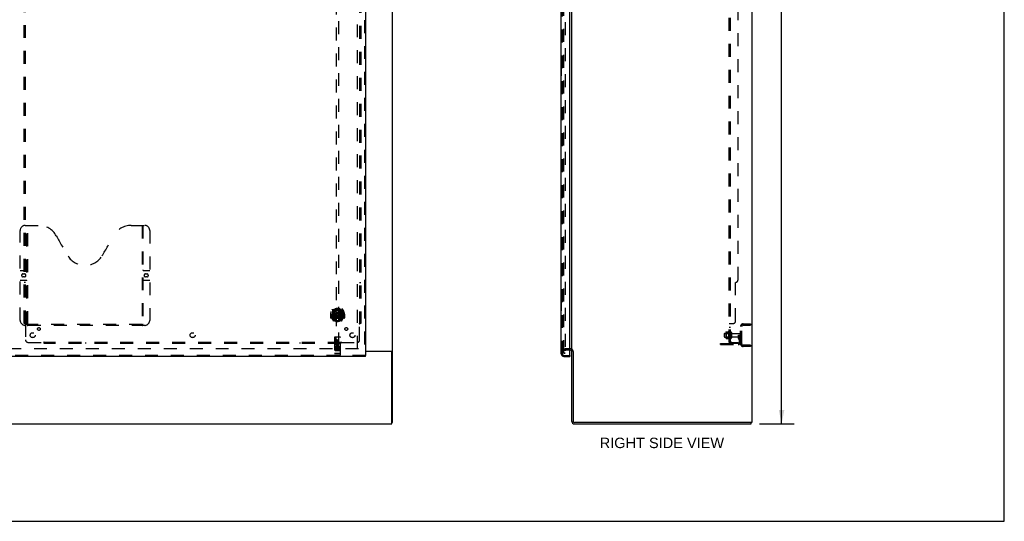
# Model space of a CAD drawing. Header units: inches. Extents: x 0 to 236, y 0 to 153.
# Tile 81 of 99: x 138 to 236, y 0 to 50. Entities that reach past the tile are written whole.
import ezdxf

# ---------------------------------------------------------------- set-up
doc = ezdxf.new("R2010")
doc.units = ezdxf.units.IN
doc.header["$LTSCALE"] = 12.986111
doc.header["$MEASUREMENT"] = 0
doc.linetypes.add('HIDDEN', pattern=[0.2, 0.1, -0.1])
doc.layers.get('0').update_dxf_attribs({"linetype": 'CONTINUOUS'})
for name, color, linetype in [('DEFAULT_2', 8, 'HIDDEN'), ('DIMENSIONS', 7, 'CONTINUOUS'), ('DOOR_3_ASSEMBLY', 7, 'CONTINUOUS'), ('MAIN_DOOR_ASSEMBLY', 7, 'CONTINUOUS'), ('SUBPANELS', 7, 'CONTINUOUS')]:
    doc.layers.add(name, color=color, linetype=linetype)
doc.styles.get("Standard").update_dxf_attribs({"font": 'arial.ttf'})
doc.dimstyles.new('DIMSTYLE_1', dxfattribs={"dimtxt": 1.041667, "dimasz": 1.388889, "dimexe": 0.09, "dimexo": 0.07, "dimgap": 0.0375, "dimtad": 0, "dimtih": 1, "dimtoh": 1, "dimzin": 4, "dimdsep": 46, "dimtxsty": 'Standard', "dimblk": '_FILLED', "dimblk1": '_FILLED', "dimblk2": '_FILLED', "dimcen": 0.09, "dimadec": 3, "dimazin": 1, "dimtfac": 1, "dimtdec": 3, "dimtofl": 0, "dimtmove": 0, "dimatfit": 3, "dimldrblk": '_FILLED', "dimfxl": 0, "dimtolj": 1, "dimtzin": 4, "dimarcsym": 0})

# ---------------------------------------------------------------- blocks, each defined once
blk = doc.blocks.new('_FILLED')
at = {"color": 0, "linetype": 'ByBlock'}
blk.add_solid([(0, 0), (-1, 0.2), (-1, -0.2)], dxfattribs=at)
blk = doc.blocks.new('*D4')
at = {"layer": 'DIMENSIONS', "color": 2, "linetype": 'Continuous'}
for p, q in [((211.619, 99.742), (215.073, 99.742)), ((213.823, 99.742), (213.823, 55.783)), ((213.823, 9.742), (213.823, 53.7)), ((211.619, 9.742), (215.073, 9.742))]:
    blk.add_line(p, q, dxfattribs=at)
at = {"layer": 'DIMENSIONS', "color": 2, "linetype": 'Continuous', "xscale": 1.3888888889, "yscale": 1.3888888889, "zscale": 1.3888888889}
for p, rotation in [((213.823, 99.742), 90), ((213.823, 9.742), 270)]:
    blk.add_blockref('_FILLED', p, dxfattribs=dict(at, rotation=rotation))
at = {"layer": 'DIMENSIONS', "color": 2, "linetype": 'Continuous', "insert": (213.823, 55.263), "char_height": 1.0417, "width": 3.64002, "attachment_point": 2, "line_spacing_factor": 0.9}
blk.add_mtext('90.00', dxfattribs=at)

msp = doc.modelspace()

# ---------------------------------------------------------------- linework, layer by layer
at = {"color": 7, "linetype": 'Continuous'}
for p, q in [((236.111, 0), (236.111, 152.778)), ((174.876, 9.867), (174.876, 99.617)), ((210.835, 99.617), (210.835, 9.867)), ((192.835, 17.023), (192.835, 96.461)), ((172.189, 17.023), (174.815, 17.023)), ((174.751, 16.992), (172.189, 16.992)), ((174.778, 16.985), (174.876, 16.985)), ((174.814, 9.742), (174.814, 16.929)), ((192.71, 17.117), (192.631, 17.117)), ((192.835, 9.992), (192.835, 16.992)), ((192.96, 16.985), (192.96, 9.992)), ((174.876, 9.867), (174.814, 9.867)), ((210.835, 9.867), (193.085, 9.867)), ((210.772, 9.742), (210.772, 9.867)), ((56.939, 9.742), (174.814, 9.742)), ((193.085, 9.742), (210.772, 9.742)), ((0, 0), (236.111, 0))]:
    msp.add_line(p, q, dxfattribs=at)
at = {"color": 3, "linetype": 'Continuous'}
for points in [[(174.721, 17.023), (174.72, 17.021), (174.72, 17.019), (174.721, 17.017), (174.721, 17.015), (174.722, 17.014), (174.722, 17.012), (174.724, 17.01), (174.725, 17.009), (174.727, 17.007), (174.728, 17.006), (174.73, 17.004), (174.732, 17.003), (174.734, 17.002), (174.739, 16.999)], [(174.739, 16.999), (174.741, 16.998), (174.743, 16.996), (174.745, 16.995), (174.747, 16.993), (174.748, 16.992)]]:
    msp.add_lwpolyline(points, dxfattribs=at)
at = {"color": 7, "linetype": 'Continuous'}
for points in [[(174.815, 17.023), (174.818, 17.021), (174.821, 17.02), (174.824, 17.018), (174.827, 17.016), (174.831, 17.014), (174.835, 17.013), (174.84, 17.011)], [(174.84, 17.011), (174.848, 17.008), (174.852, 17.006), (174.856, 17.005), (174.859, 17.003), (174.862, 17.002), (174.865, 17), (174.868, 16.998), (174.87, 16.996), (174.872, 16.995), (174.873, 16.993), (174.875, 16.991), (174.875, 16.989), (174.876, 16.987), (174.876, 16.985)]]:
    msp.add_lwpolyline(points, dxfattribs=at)
for centre, radius, start, end in [((174.751, 16.929), 0.0625, 0, 90), ((192.71, 16.992), 0.125, 0, 90), ((193.085, 9.992), 0.25, 180, 270), ((193.085, 9.992), 0.125, 180, 270)]:
    msp.add_arc(centre, radius, start, end, dxfattribs=at)
at = {"layer": 'DEFAULT_2', "color": 8, "linetype": 'HIDDEN'}
for p, q in [((192.022, 16.804), (192.022, 96.679)), ((192.147, 96.679), (192.147, 16.804)), ((171.376, 17.242), (171.376, 96.242)), ((209.96, 19.742), (210.71, 19.742)), ((210.234, 19.742), (210.234, 19.617)), ((210.71, 19.742), (210.71, 19.617)), ((208.085, 18.77), (208.085, 18.464)), ((208.115, 18.8), (208.71, 18.8)), ((208.249, 18.872), (208.249, 18.361)), ((208.269, 18.8), (208.249, 18.82)), ((208.565, 18.8), (208.269, 18.8)), ((208.269, 18.8), (208.269, 18.433)), ((208.27, 18.936), (208.488, 18.936)), ((208.515, 18.973), (208.515, 18.261)), ((208.565, 18.8), (208.585, 18.82)), ((208.565, 18.8), (208.565, 18.433)), ((208.585, 18.283), (208.585, 18.951)), ((208.71, 18.352), (208.71, 18.881)), ((208.816, 18.881), (208.816, 18.352)), ((208.878, 18.783), (209.68, 18.783)), ((209.71, 17.742), (209.71, 19.492)), ((209.835, 17.742), (209.835, 19.492)), ((209.96, 19.617), (210.71, 19.617)), ((207.71, 17.773), (209.463, 17.773)), ((207.71, 17.669), (207.71, 17.773)), ((207.957, 17.669), (207.957, 17.773)), ((208.115, 18.434), (208.71, 18.434)), ((208.213, 17.669), (208.213, 17.773)), ((208.269, 18.433), (208.249, 18.413)), ((208.565, 18.433), (208.269, 18.433)), ((208.27, 18.298), (208.488, 18.298)), ((208.565, 18.433), (208.585, 18.413)), ((208.878, 18.451), (209.68, 18.451)), ((209.516, 18.617), (209.606, 18.617)), ((209.516, 18.276), (209.516, 18.617)), ((209.62, 18.442), (209.516, 18.442)), ((209.537, 18.21), (209.586, 18.142)), ((209.606, 18.617), (209.71, 18.617)), ((209.606, 17.916), (209.606, 18.617)), ((209.62, 18.276), (209.62, 18.617)), ((209.621, 18.27), (209.67, 18.202)), ((209.71, 18.617), (209.67, 18.617)), ((171.47, 17.242), (136.501, 17.242)), ((192.147, 16.804), (192.022, 16.804)), ((192.022, 16.804), (192.147, 16.804)), ((192.71, 17.242), (192.21, 17.242)), ((192.71, 17.242), (192.21, 17.242)), ((192.631, 17.117), (192.21, 17.117)), ((207.71, 17.669), (209.463, 17.669)), ((210.71, 17.617), (209.96, 17.617)), ((210.71, 17.492), (209.96, 17.492)), ((210.234, 17.617), (210.234, 17.492)), ((210.71, 17.617), (210.71, 17.492))]:
    msp.add_line(p, q, dxfattribs=at)
for points in [[(208.261, 18.93), (208.261, 18.931), (208.263, 18.932), (208.264, 18.934), (208.265, 18.935), (208.267, 18.935), (208.268, 18.936), (208.27, 18.936)], [(208.497, 18.941), (208.497, 18.941), (208.497, 18.94), (208.496, 18.94), (208.496, 18.94), (208.496, 18.94), (208.496, 18.939), (208.495, 18.939), (208.495, 18.939), (208.495, 18.938), (208.494, 18.938), (208.494, 18.938), (208.494, 18.937), (208.493, 18.937), (208.492, 18.937), (208.491, 18.936), (208.49, 18.936), (208.489, 18.936), (208.488, 18.936)], [(208.261, 18.304), (208.261, 18.302), (208.263, 18.301), (208.264, 18.3), (208.265, 18.299), (208.267, 18.298), (208.268, 18.298), (208.27, 18.298)], [(208.488, 18.298), (208.489, 18.298), (208.49, 18.298), (208.491, 18.297), (208.492, 18.297), (208.493, 18.297), (208.494, 18.296), (208.494, 18.296), (208.494, 18.296), (208.495, 18.295), (208.495, 18.295), (208.495, 18.295), (208.496, 18.294), (208.496, 18.294), (208.496, 18.294), (208.496, 18.293), (208.497, 18.293), (208.497, 18.293), (208.497, 18.293)]]:
    msp.add_lwpolyline(points, dxfattribs=at)
for centre, radius, start, end in [((209.96, 19.492), 0.25, 90, 180), ((208.115, 18.77), 0.03, 90, 180), ((208.39, 18.872), 0.141, 156.05, 180), ((209.115, 18.617), 0.698, 149.33687, 152.3186), ((208.546, 18.951), 0.0384, 0, 145.55034), ((208.763, 18.881), 0.053, 0, 180), ((208.878, 18.845), 0.0625, 180, 270), ((209.68, 18.753), 0.03, 0, 90), ((209.96, 19.492), 0.125, 90, 180), ((208.115, 18.464), 0.03, 180, 270), ((208.39, 18.361), 0.141, 180, 203.95), ((209.115, 18.617), 0.698, 207.6814, 210.66313), ((208.546, 18.283), 0.0384, 214.44966, 360), ((208.763, 18.352), 0.053, 180, 360), ((208.878, 18.388), 0.0625, 90, 180), ((209.463, 17.916), 0.246, 270, 360), ((209.463, 17.916), 0.142, 270, 360), ((209.63, 18.276), 0.114, 180, 215.75389), ((209.502, 18.081), 0.104, 0, 35.75389), ((209.63, 18.276), 0.01, 180, 215.75389), ((209.502, 18.081), 0.208, 0, 35.75389), ((209.68, 18.481), 0.03, 270, 360), ((209.96, 17.742), 0.25, 180, 270), ((209.96, 17.742), 0.125, 180, 270), ((192.21, 17.054), 0.188, 90, 180), ((192.21, 17.054), 0.0625, 90, 180), ((192.71, 16.992), 0.25, 0, 90)]:
    msp.add_arc(centre, radius, start, end, dxfattribs=at)
at = {"layer": 'DOOR_3_ASSEMBLY', "color": 8, "linetype": 'HIDDEN'}
for p, q in [((191.881, 16.738), (191.881, 96.745)), ((192.023, 16.596), (192.611, 16.596))]:
    msp.add_line(p, q, dxfattribs=at)
msp.add_arc((192.023, 16.738), 0.142, 180, 270, dxfattribs=at)
at = {"layer": 'MAIN_DOOR_ASSEMBLY', "color": 8, "linetype": 'HIDDEN'}
for p, q in [((172.085, 96.888), (172.085, 16.596)), ((191.881, 16.738), (191.881, 96.745)), ((169.251, 54.571), (169.251, 17.569)), ((169.501, 17.569), (169.501, 54.571)), ((138.125, 29.596), (139.48, 29.596)), ((138.3, 19.686), (138.3, 29.596)), ((138.38, 19.716), (138.38, 29.596)), ((148.73, 29.596), (150.085, 29.596)), ((149.83, 29.596), (149.83, 19.716)), ((149.91, 29.596), (149.91, 19.686)), ((137.625, 20.096), (137.625, 29.096)), ((150.585, 29.096), (150.585, 20.096)), ((137.625, 25.096), (138.26, 25.096)), ((137.912, 24.746), (138.049, 24.746)), ((149.95, 25.096), (150.585, 25.096)), ((150.162, 24.746), (150.299, 24.746)), ((138.26, 24.096), (137.625, 24.096)), ((138.049, 24.446), (137.912, 24.446)), ((150.585, 24.096), (149.95, 24.096)), ((150.299, 24.446), (150.162, 24.446)), ((168.691, 20.713), (168.676, 20.713)), ((168.676, 20.713), (168.676, 20.34)), ((168.794, 20.713), (168.809, 20.713)), ((168.794, 20.713), (168.794, 20.325)), ((168.801, 20.76), (168.801, 20.763)), ((168.801, 20.302), (168.801, 20.76)), ((168.876, 21.197), (168.876, 20.23)), ((168.994, 21.143), (168.994, 20.127)), ((169.001, 21.118), (169.001, 20.115)), ((169.094, 20.395), (169.094, 21.026)), ((169.101, 21.079), (169.101, 20.976)), ((169.213, 21.053), (169.244, 20.713)), ((169.213, 20.369), (169.244, 20.713)), ((169.509, 20.713), (169.244, 20.713)), ((169.539, 21.053), (169.509, 20.713)), ((169.539, 20.369), (169.509, 20.713)), ((169.651, 20.976), (169.651, 21.079)), ((169.659, 21.026), (169.659, 20.395)), ((169.751, 21.118), (169.751, 20.115)), ((169.759, 21.143), (169.759, 20.127)), ((169.876, 20.23), (169.876, 21.197)), ((169.959, 20.713), (169.944, 20.713)), ((169.951, 20.76), (169.951, 20.763)), ((169.951, 20.302), (169.951, 20.76)), ((169.959, 20.713), (169.959, 20.325)), ((170.076, 20.713), (170.061, 20.713)), ((170.076, 20.713), (170.076, 20.34)), ((168.794, 20.325), (168.691, 20.325)), ((168.794, 20.325), (168.802, 20.34)), ((168.881, 20.219), (168.951, 20.043)), ((168.994, 20.384), (168.934, 20.384)), ((168.934, 20.384), (168.934, 20.234)), ((168.934, 20.234), (169.001, 20.234)), ((168.971, 20.288), (168.942, 20.242)), ((168.972, 20.124), (168.977, 20.12)), ((168.979, 20.046), (168.994, 20.127)), ((169.071, 20.065), (169.001, 20.174)), ((169.004, 20.347), (169.004, 20.14)), ((169.094, 20.385), (169.021, 20.385)), ((169.089, 20.367), (169.024, 20.367)), ((169.101, 20.415), (169.101, 20.162)), ((169.651, 20.162), (169.651, 20.415)), ((169.731, 20.385), (169.659, 20.385)), ((169.729, 20.367), (169.663, 20.367)), ((169.751, 20.174), (169.681, 20.065)), ((169.749, 20.14), (169.749, 20.347)), ((169.751, 20.234), (169.819, 20.234)), ((169.819, 20.384), (169.759, 20.384)), ((169.759, 20.127), (169.773, 20.046)), ((169.779, 20.123), (169.78, 20.123)), ((169.78, 20.123), (169.78, 20.124)), ((169.78, 20.123), (169.78, 20.124)), ((169.81, 20.242), (169.781, 20.288)), ((169.802, 20.043), (169.872, 20.219)), ((169.819, 20.234), (169.819, 20.384)), ((169.951, 20.34), (169.959, 20.325)), ((170.061, 20.325), (169.959, 20.325)), ((150.085, 19.596), (138.125, 19.596)), ((149.826, 19.676), (138.384, 19.676)), ((169.064, 18.379), (169.064, 16.654)), ((169.659, 18.409), (169.094, 18.409)), ((169.25, 17.569), (169.246, 18.379)), ((169.249, 17.819), (169.504, 17.819)), ((169.376, 18.142), (169.314, 18.106)), ((169.314, 18.106), (169.324, 18.1)), ((169.314, 18.106), (169.314, 18.033)), ((169.314, 18.033), (169.324, 18.039)), ((169.314, 18.033), (169.376, 17.997)), ((169.376, 18.13), (169.324, 18.1)), ((169.324, 18.1), (169.324, 18.039)), ((169.324, 18.039), (169.376, 18.009)), ((169.439, 18.106), (169.376, 18.142)), ((169.376, 18.142), (169.376, 18.13)), ((169.429, 18.1), (169.376, 18.13)), ((169.376, 18.009), (169.429, 18.039)), ((169.376, 17.997), (169.439, 18.033)), ((169.376, 17.997), (169.376, 18.009)), ((169.439, 18.106), (169.429, 18.1)), ((169.429, 18.039), (169.429, 18.1)), ((169.439, 18.033), (169.429, 18.039)), ((169.439, 18.033), (169.439, 18.106)), ((169.503, 17.569), (169.506, 18.379)), ((169.689, 16.654), (169.689, 18.379)), ((169.081, 16.783), (169.08, 16.783)), ((169.082, 16.783), (169.081, 16.783)), ((169.083, 16.783), (169.082, 16.783)), ((169.083, 16.783), (169.083, 16.783)), ((169.086, 16.782), (169.085, 16.783)), ((169.085, 16.783), (169.085, 16.783)), ((169.087, 16.782), (169.086, 16.782)), ((169.088, 16.782), (169.087, 16.782)), ((169.089, 16.782), (169.088, 16.782)), ((169.09, 16.782), (169.089, 16.782)), ((169.089, 16.782), (169.089, 16.782)), ((169.091, 16.782), (169.09, 16.782)), ((169.092, 16.782), (169.091, 16.782)), ((169.093, 16.782), (169.092, 16.782)), ((169.094, 16.782), (169.093, 16.782)), ((169.659, 17.452), (169.094, 17.452)), ((169.659, 16.782), (169.094, 16.782)), ((169.232, 17.33), (169.139, 17.33)), ((169.139, 17.33), (169.139, 17.288)), ((169.232, 17.288), (169.139, 17.288)), ((169.165, 17.436), (169.337, 17.436)), ((169.189, 17.321), (169.189, 17.015)), ((169.236, 17.244), (169.189, 17.244)), ((169.232, 17.203), (169.203, 17.203)), ((169.296, 17.159), (169.203, 17.159)), ((169.296, 17.117), (169.203, 17.117)), ((169.25, 17.569), (169.271, 17.569)), ((169.271, 17.569), (169.481, 17.569)), ((169.461, 17.694), (169.291, 17.694)), ((169.296, 17.159), (169.296, 17.117)), ((169.314, 17.321), (169.314, 17.015)), ((169.415, 17.436), (169.587, 17.436)), ((169.427, 17.165), (169.444, 17.126)), ((169.439, 17.321), (169.439, 17.015)), ((169.452, 17.295), (169.439, 17.276)), ((169.448, 17.32), (169.452, 17.318)), ((169.608, 17.33), (169.452, 17.33)), ((169.452, 17.33), (169.452, 17.318)), ((169.452, 17.295), (169.452, 17.117)), ((169.608, 17.117), (169.452, 17.117)), ((169.481, 17.569), (169.503, 17.569)), ((169.608, 17.288), (169.494, 17.288)), ((169.494, 17.288), (169.494, 17.244)), ((169.587, 17.244), (169.494, 17.244)), ((169.587, 17.202), (169.494, 17.202)), ((169.494, 17.202), (169.494, 17.159)), ((169.608, 17.159), (169.494, 17.159)), ((169.564, 17.321), (169.564, 17.015)), ((169.587, 17.244), (169.587, 17.202)), ((169.608, 17.33), (169.608, 17.288)), ((169.608, 17.159), (169.608, 17.117)), ((169.659, 16.782), (169.66, 16.782)), ((169.659, 16.782), (169.659, 16.782)), ((169.66, 16.782), (169.661, 16.782)), ((169.661, 16.782), (169.662, 16.782)), ((169.662, 16.782), (169.663, 16.782)), ((169.663, 16.782), (169.664, 16.782)), ((169.664, 16.782), (169.665, 16.782)), ((169.664, 16.782), (169.664, 16.782)), ((169.665, 16.782), (169.666, 16.782)), ((169.666, 16.782), (169.667, 16.783)), ((169.667, 16.783), (169.668, 16.783)), ((169.668, 16.783), (169.669, 16.783)), ((169.669, 16.783), (169.669, 16.783)), ((169.67, 16.783), (169.671, 16.783)), ((169.671, 16.783), (169.672, 16.783)), ((169.672, 16.783), (169.673, 16.783)), ((172.189, 16.596), (135.251, 16.596)), ((169.659, 16.624), (169.094, 16.624)), ((192.023, 16.596), (192.611, 16.596))]:
    msp.add_line(p, q, dxfattribs=at)
at = {"layer": 'MAIN_DOOR_ASSEMBLY', "color": 3, "linetype": 'Continuous'}
for p, q in [((172.189, 96.888), (172.189, 16.596)), ((191.777, 16.738), (191.777, 96.745)), ((192.631, 16.616), (192.631, 96.868)), ((172.189, 16.492), (135.251, 16.492)), ((192.023, 16.492), (192.631, 16.492))]:
    msp.add_line(p, q, dxfattribs=at)
at = {"layer": 'MAIN_DOOR_ASSEMBLY', "color": 7, "linetype": 'Continuous'}
for p, q in [((191.717, 45.477), (191.717, 44.507)), ((191.777, 45.492), (191.732, 45.492)), ((191.763, 45.392), (191.763, 44.592)), ((191.732, 44.492), (191.777, 44.492)), ((191.717, 21.977), (191.717, 21.007)), ((191.777, 21.992), (191.732, 21.992)), ((191.763, 21.892), (191.763, 21.092)), ((191.732, 20.992), (191.777, 20.992)), ((172.189, 16.492), (172.189, 16.596)), ((192.611, 16.596), (192.631, 16.596)), ((192.631, 16.596), (192.631, 16.492))]:
    msp.add_line(p, q, dxfattribs=at)
for points in [[(191.762, 45.428), (191.762, 45.422), (191.762, 45.416), (191.763, 45.41), (191.763, 45.404), (191.763, 45.398), (191.763, 45.392)], [(191.763, 44.592), (191.763, 44.585), (191.763, 44.579), (191.763, 44.573), (191.762, 44.567), (191.762, 44.561), (191.762, 44.556)], [(191.762, 21.928), (191.762, 21.922), (191.762, 21.916), (191.763, 21.91), (191.763, 21.904), (191.763, 21.898), (191.763, 21.892)], [(191.763, 21.092), (191.763, 21.085), (191.763, 21.079), (191.763, 21.073), (191.762, 21.067), (191.762, 21.061), (191.762, 21.056)]]:
    msp.add_lwpolyline(points, dxfattribs=at)
at = {"layer": 'MAIN_DOOR_ASSEMBLY', "color": 8, "linetype": 'HIDDEN'}
for points in [[(168.831, 21.152), (168.831, 21.153), (168.832, 21.154), (168.833, 21.155), (168.834, 21.155), (168.834, 21.156), (168.835, 21.157), (168.836, 21.158), (168.836, 21.159), (168.837, 21.159), (168.838, 21.16), (168.839, 21.161), (168.84, 21.161), (168.84, 21.162), (168.841, 21.163), (168.842, 21.164), (168.843, 21.164), (168.844, 21.165), (168.844, 21.166), (168.845, 21.166), (168.846, 21.167), (168.847, 21.167), (168.848, 21.168), (168.849, 21.169), (168.849, 21.169), (168.85, 21.17), (168.851, 21.17), (168.852, 21.171), (168.853, 21.171), (168.854, 21.172), (168.855, 21.172), (168.856, 21.173), (168.857, 21.173), (168.858, 21.174), (168.859, 21.174)], [(168.922, 20.928), (168.92, 20.927), (168.919, 20.926), (168.917, 20.924), (168.916, 20.923), (168.914, 20.921), (168.912, 20.92), (168.911, 20.918), (168.909, 20.916), (168.907, 20.914), (168.905, 20.913), (168.904, 20.911), (168.902, 20.909), (168.9, 20.907), (168.898, 20.904), (168.896, 20.902), (168.894, 20.9), (168.892, 20.897), (168.89, 20.895), (168.888, 20.892), (168.885, 20.889), (168.883, 20.886), (168.881, 20.883), (168.879, 20.88), (168.876, 20.877), (168.874, 20.874), (168.871, 20.87), (168.869, 20.867), (168.866, 20.863), (168.864, 20.859), (168.861, 20.855), (168.858, 20.851), (168.856, 20.846), (168.853, 20.842), (168.85, 20.837), (168.847, 20.832), (168.844, 20.827)], [(169.188, 21.07), (169.194, 21.072), (169.199, 21.073), (169.204, 21.074), (169.21, 21.076), (169.215, 21.077), (169.221, 21.078), (169.226, 21.08), (169.232, 21.081), (169.237, 21.082), (169.243, 21.083), (169.248, 21.084), (169.254, 21.085), (169.259, 21.086), (169.265, 21.087), (169.27, 21.088), (169.276, 21.089), (169.281, 21.089), (169.287, 21.09), (169.292, 21.091), (169.298, 21.091), (169.304, 21.092), (169.309, 21.093), (169.315, 21.093), (169.32, 21.094), (169.326, 21.094), (169.331, 21.094), (169.337, 21.095), (169.343, 21.095), (169.348, 21.095), (169.354, 21.095), (169.359, 21.096), (169.365, 21.096), (169.371, 21.096), (169.376, 21.096), (169.382, 21.096), (169.387, 21.096), (169.393, 21.096), (169.399, 21.095), (169.404, 21.095), (169.41, 21.095), (169.415, 21.095), (169.421, 21.094), (169.426, 21.094), (169.432, 21.094), (169.438, 21.093), (169.443, 21.093), (169.449, 21.092), (169.454, 21.091), (169.46, 21.091), (169.465, 21.09), (169.471, 21.089), (169.477, 21.089), (169.482, 21.088), (169.488, 21.087), (169.493, 21.086), (169.499, 21.085), (169.504, 21.084), (169.51, 21.083), (169.515, 21.082), (169.521, 21.081), (169.526, 21.08), (169.532, 21.078), (169.537, 21.077), (169.542, 21.076), (169.548, 21.074), (169.553, 21.073), (169.559, 21.072), (169.564, 21.07)], [(169.909, 20.827), (169.906, 20.832), (169.902, 20.837), (169.9, 20.842), (169.897, 20.846), (169.894, 20.851), (169.891, 20.855), (169.888, 20.859), (169.886, 20.863), (169.883, 20.867), (169.881, 20.87), (169.878, 20.874), (169.876, 20.877), (169.874, 20.88), (169.871, 20.883), (169.869, 20.886), (169.867, 20.889), (169.865, 20.892), (169.863, 20.895), (169.86, 20.897), (169.858, 20.9), (169.856, 20.902), (169.854, 20.904), (169.852, 20.907), (169.851, 20.909), (169.849, 20.911), (169.847, 20.913), (169.845, 20.914), (169.843, 20.916), (169.842, 20.918), (169.84, 20.92), (169.838, 20.921), (169.837, 20.923), (169.835, 20.924), (169.834, 20.926), (169.832, 20.927), (169.83, 20.928)], [(169.894, 21.174), (169.895, 21.174), (169.896, 21.173), (169.896, 21.173), (169.897, 21.172), (169.898, 21.172), (169.899, 21.171), (169.9, 21.171), (169.901, 21.17), (169.902, 21.17), (169.903, 21.169), (169.904, 21.169), (169.904, 21.168), (169.905, 21.167), (169.906, 21.167), (169.907, 21.166), (169.908, 21.166), (169.909, 21.165), (169.91, 21.164), (169.91, 21.164), (169.911, 21.163), (169.912, 21.162), (169.913, 21.161), (169.913, 21.161), (169.914, 21.16), (169.915, 21.159), (169.916, 21.159), (169.917, 21.158), (169.917, 21.157), (169.918, 21.156), (169.919, 21.155), (169.919, 21.155), (169.92, 21.154), (169.921, 21.153), (169.922, 21.152)], [(138.29, 19.716), (138.306, 19.705), (138.322, 19.695), (138.338, 19.687), (138.354, 19.681), (138.369, 19.677), (138.384, 19.676)], [(149.826, 19.676), (149.841, 19.677), (149.857, 19.681), (149.872, 19.687), (149.888, 19.695), (149.904, 19.705), (149.92, 19.716)], [(168.859, 20.253), (168.858, 20.253), (168.857, 20.253), (168.856, 20.254), (168.855, 20.254), (168.854, 20.255), (168.853, 20.255), (168.852, 20.256), (168.851, 20.256), (168.85, 20.257), (168.849, 20.257), (168.849, 20.258), (168.848, 20.259), (168.847, 20.259), (168.846, 20.26), (168.845, 20.26), (168.844, 20.261), (168.844, 20.262), (168.843, 20.262), (168.842, 20.263), (168.841, 20.264), (168.84, 20.264), (168.84, 20.265), (168.839, 20.266), (168.838, 20.267), (168.837, 20.267), (168.836, 20.268), (168.836, 20.269), (168.835, 20.27), (168.834, 20.27), (168.834, 20.271), (168.833, 20.272), (168.832, 20.273), (168.831, 20.274), (168.831, 20.274)], [(169.922, 20.274), (169.921, 20.274), (169.92, 20.273), (169.919, 20.272), (169.919, 20.271), (169.918, 20.27), (169.917, 20.27), (169.917, 20.269), (169.916, 20.268), (169.915, 20.267), (169.914, 20.267), (169.913, 20.266), (169.913, 20.265), (169.912, 20.264), (169.911, 20.264), (169.91, 20.263), (169.91, 20.262), (169.909, 20.262), (169.908, 20.261), (169.907, 20.26), (169.906, 20.26), (169.905, 20.259), (169.904, 20.259), (169.904, 20.258), (169.903, 20.257), (169.902, 20.257), (169.901, 20.256), (169.9, 20.256), (169.899, 20.255), (169.898, 20.255), (169.897, 20.254), (169.896, 20.254), (169.896, 20.253), (169.895, 20.253), (169.894, 20.253)], [(169.08, 16.783), (169.079, 16.783), (169.079, 16.783), (169.079, 16.783), (169.078, 16.783), (169.078, 16.783), (169.078, 16.783), (169.077, 16.783), (169.077, 16.784), (169.077, 16.784), (169.076, 16.784), (169.076, 16.784), (169.076, 16.784), (169.075, 16.784), (169.075, 16.784), (169.075, 16.784), (169.074, 16.784), (169.074, 16.784), (169.074, 16.784), (169.073, 16.784), (169.073, 16.784), (169.073, 16.784), (169.072, 16.784), (169.072, 16.785), (169.072, 16.785), (169.072, 16.785), (169.071, 16.785), (169.071, 16.785), (169.071, 16.785), (169.07, 16.785), (169.07, 16.785), (169.07, 16.785), (169.07, 16.785), (169.069, 16.785), (169.069, 16.785), (169.069, 16.785), (169.069, 16.786), (169.068, 16.786), (169.068, 16.786), (169.068, 16.786), (169.068, 16.786), (169.068, 16.786), (169.067, 16.786), (169.067, 16.786), (169.067, 16.786), (169.067, 16.786), (169.067, 16.786), (169.066, 16.787), (169.066, 16.787), (169.066, 16.787), (169.066, 16.787), (169.066, 16.787), (169.066, 16.787), (169.065, 16.787), (169.065, 16.787), (169.065, 16.787), (169.065, 16.787), (169.065, 16.788), (169.065, 16.788), (169.065, 16.788), (169.065, 16.788), (169.064, 16.788), (169.064, 16.788), (169.064, 16.788), (169.064, 16.788), (169.064, 16.788), (169.064, 16.788), (169.064, 16.789), (169.064, 16.789), (169.064, 16.789), (169.064, 16.789), (169.064, 16.789), (169.064, 16.789), (169.064, 16.789), (169.064, 16.789), (169.064, 16.789), (169.064, 16.789), (169.064, 16.79), (169.064, 16.79)], [(169.085, 16.783), (169.084, 16.783), (169.083, 16.783)], [(169.159, 17.435), (169.159, 17.435), (169.159, 17.435), (169.159, 17.435), (169.159, 17.435), (169.159, 17.435), (169.159, 17.435), (169.159, 17.435), (169.159, 17.435), (169.159, 17.435), (169.16, 17.435), (169.16, 17.436), (169.16, 17.436), (169.16, 17.436), (169.16, 17.436), (169.16, 17.436), (169.16, 17.436), (169.16, 17.436), (169.161, 17.436), (169.161, 17.436), (169.161, 17.436), (169.161, 17.436), (169.161, 17.436), (169.161, 17.436), (169.161, 17.436), (169.161, 17.436), (169.162, 17.436), (169.162, 17.436), (169.162, 17.436), (169.162, 17.436), (169.162, 17.436), (169.162, 17.436), (169.163, 17.436), (169.163, 17.436), (169.163, 17.436), (169.163, 17.436), (169.163, 17.436), (169.163, 17.436), (169.164, 17.436), (169.164, 17.436), (169.164, 17.436), (169.164, 17.436), (169.164, 17.436), (169.165, 17.436), (169.165, 17.436), (169.165, 17.436)], [(169.337, 17.436), (169.337, 17.436), (169.337, 17.436), (169.338, 17.436), (169.338, 17.436), (169.338, 17.436), (169.338, 17.436), (169.338, 17.436), (169.339, 17.436), (169.339, 17.436), (169.339, 17.436), (169.339, 17.436), (169.339, 17.436), (169.34, 17.436), (169.34, 17.436), (169.34, 17.436), (169.34, 17.436), (169.34, 17.436), (169.34, 17.436), (169.341, 17.436), (169.341, 17.436), (169.341, 17.436), (169.341, 17.436), (169.341, 17.436), (169.341, 17.436), (169.341, 17.436), (169.341, 17.436), (169.342, 17.436), (169.342, 17.436), (169.342, 17.436), (169.342, 17.436), (169.342, 17.436), (169.342, 17.436), (169.342, 17.436), (169.342, 17.436), (169.343, 17.436), (169.343, 17.435), (169.343, 17.435), (169.343, 17.435), (169.343, 17.435), (169.343, 17.435), (169.343, 17.435), (169.343, 17.435), (169.343, 17.435), (169.343, 17.435), (169.344, 17.435), (169.344, 17.435)], [(169.409, 17.435), (169.409, 17.435), (169.409, 17.435), (169.409, 17.435), (169.409, 17.435), (169.409, 17.435), (169.409, 17.435), (169.409, 17.435), (169.409, 17.435), (169.409, 17.435), (169.41, 17.435), (169.41, 17.436), (169.41, 17.436), (169.41, 17.436), (169.41, 17.436), (169.41, 17.436), (169.41, 17.436), (169.41, 17.436), (169.411, 17.436), (169.411, 17.436), (169.411, 17.436), (169.411, 17.436), (169.411, 17.436), (169.411, 17.436), (169.411, 17.436), (169.411, 17.436), (169.412, 17.436), (169.412, 17.436), (169.412, 17.436), (169.412, 17.436), (169.412, 17.436), (169.412, 17.436), (169.413, 17.436), (169.413, 17.436), (169.413, 17.436), (169.413, 17.436), (169.413, 17.436), (169.413, 17.436), (169.414, 17.436), (169.414, 17.436), (169.414, 17.436), (169.414, 17.436), (169.414, 17.436), (169.415, 17.436), (169.415, 17.436), (169.415, 17.436)], [(169.587, 17.436), (169.587, 17.436), (169.587, 17.436), (169.588, 17.436), (169.588, 17.436), (169.588, 17.436), (169.588, 17.436), (169.588, 17.436), (169.589, 17.436), (169.589, 17.436), (169.589, 17.436), (169.589, 17.436), (169.589, 17.436), (169.59, 17.436), (169.59, 17.436), (169.59, 17.436), (169.59, 17.436), (169.59, 17.436), (169.59, 17.436), (169.591, 17.436), (169.591, 17.436), (169.591, 17.436), (169.591, 17.436), (169.591, 17.436), (169.591, 17.436), (169.591, 17.436), (169.591, 17.436), (169.592, 17.436), (169.592, 17.436), (169.592, 17.436), (169.592, 17.436), (169.592, 17.436), (169.592, 17.436), (169.592, 17.436), (169.592, 17.436), (169.593, 17.436), (169.593, 17.435), (169.593, 17.435), (169.593, 17.435), (169.593, 17.435), (169.593, 17.435), (169.593, 17.435), (169.593, 17.435), (169.593, 17.435), (169.593, 17.435), (169.594, 17.435), (169.594, 17.435)], [(169.669, 16.783), (169.67, 16.783), (169.67, 16.783)], [(169.673, 16.783), (169.673, 16.783), (169.674, 16.783), (169.674, 16.783), (169.674, 16.783), (169.675, 16.783), (169.675, 16.783), (169.675, 16.784), (169.676, 16.784), (169.676, 16.784), (169.676, 16.784), (169.677, 16.784), (169.677, 16.784), (169.677, 16.784), (169.678, 16.784), (169.678, 16.784), (169.678, 16.784), (169.679, 16.784), (169.679, 16.784), (169.679, 16.784), (169.68, 16.784), (169.68, 16.784), (169.68, 16.785), (169.68, 16.785), (169.681, 16.785), (169.681, 16.785), (169.681, 16.785), (169.682, 16.785), (169.682, 16.785), (169.682, 16.785), (169.682, 16.785), (169.683, 16.785), (169.683, 16.785), (169.683, 16.785), (169.683, 16.785), (169.684, 16.786), (169.684, 16.786), (169.684, 16.786), (169.684, 16.786), (169.684, 16.786), (169.685, 16.786), (169.685, 16.786), (169.685, 16.786), (169.685, 16.786), (169.685, 16.786), (169.686, 16.786), (169.686, 16.787), (169.686, 16.787), (169.686, 16.787), (169.686, 16.787), (169.687, 16.787), (169.687, 16.787), (169.687, 16.787), (169.687, 16.787), (169.687, 16.787), (169.687, 16.787), (169.687, 16.788), (169.687, 16.788), (169.688, 16.788), (169.688, 16.788), (169.688, 16.788), (169.688, 16.788), (169.688, 16.788), (169.688, 16.788), (169.688, 16.788), (169.688, 16.788), (169.688, 16.789), (169.688, 16.789), (169.688, 16.789), (169.688, 16.789), (169.688, 16.789), (169.689, 16.789), (169.689, 16.789), (169.689, 16.789), (169.689, 16.789), (169.689, 16.789), (169.689, 16.79), (169.689, 16.79)]]:
    msp.add_lwpolyline(points, dxfattribs=at)
for centre, radius in [((169.376, 20.695), 0.35), ((169.376, 20.695), 0.335), ((169.376, 20.695), 0.205), ((169.376, 20.695), 0.133), ((169.376, 18.069), 0.085), ((169.376, 18.069), 0.0845)]:
    msp.add_circle(centre, radius, dxfattribs=at)
at = {"layer": 'MAIN_DOOR_ASSEMBLY', "color": 7, "linetype": 'Continuous'}
for centre, start, end in [((191.732, 45.477), 90, 180), ((191.762, 45.477), 0, 90), ((191.732, 44.507), 180, 270), ((191.762, 44.507), 270, 360), ((191.732, 21.977), 90, 180), ((191.762, 21.977), 0, 90), ((191.732, 21.007), 180, 270), ((191.762, 21.007), 270, 360)]:
    msp.add_arc(centre, 0.015, start, end, dxfattribs=at)
at = {"layer": 'MAIN_DOOR_ASSEMBLY', "color": 8, "linetype": 'HIDDEN'}
for centre, radius, start, end in [((138.125, 29.096), 0.5, 90, 180), ((139.48, 27.596), 2, 28.48127, 90), ((148.73, 27.596), 2, 90, 151.51873), ((150.085, 29.096), 0.5, 0, 90), ((175.788, 47.294), 39.307, 208.48127, 211.87046), ((112.422, 47.294), 39.307, 328.12954, 331.51873), ((144.105, 27.596), 2, 211.87046, 328.12954), ((137.912, 24.596), 0.15, 90, 270), ((138.049, 24.596), 0.15, 270, 90), ((138.26, 25.136), 0.04, 270, 360), ((149.95, 25.136), 0.04, 180, 270), ((150.162, 24.596), 0.15, 90, 270), ((150.299, 24.596), 0.15, 270, 90), ((138.26, 24.056), 0.04, 0, 90), ((149.95, 24.056), 0.04, 90, 180), ((169.376, 20.713), 0.7, 305.51263, 234.48737), ((169.376, 20.713), 0.685, 180, 213.01149), ((169.376, 20.711), 0.583, 0.24643, 179.75357), ((169.376, 20.685), 0.58, 7.66218, 172.33782), ((168.821, 20.76), 0.02, 172.33782, 180), ((168.891, 21.197), 0.015, 135.07479, 180), ((169.376, 20.396), 0.7, 49.52902, 130.47098), ((169.009, 21.143), 0.015, 130.35871, 180), ((169.021, 21.118), 0.02, 129.33785, 179.99835), ((169.109, 21.026), 0.015, 112.9863, 180), ((169.376, 20.685), 0.48, 55.04613, 124.95387), ((169.131, 20.976), 0.03, 180, 311.12608), ((169.376, 20.695), 0.343, 48.87392, 131.12608), ((169.194, 21.051), 0.02, 5.07961, 105.57516), ((169.559, 21.051), 0.02, 74.42484, 174.92039), ((169.621, 20.976), 0.03, 228.87392, 360), ((169.644, 21.026), 0.015, 0, 67.0137), ((169.731, 21.118), 0.02, 0, 50.65944), ((169.744, 21.143), 0.015, 0, 49.64129), ((169.861, 21.197), 0.015, 0, 44.92521), ((169.931, 20.76), 0.02, 0, 7.66218), ((169.376, 20.713), 0.685, 326.98851, 360), ((138.125, 20.096), 0.5, 180, 270), ((138.42, 19.716), 0.04, 180, 270), ((149.79, 19.716), 0.04, 270, 360), ((150.085, 20.096), 0.5, 270, 360), ((168.691, 20.34), 0.015, 180, 270), ((168.821, 20.302), 0.02, 180, 215.29614), ((169.376, 20.695), 0.7, 215.29614, 324.70386), ((168.891, 20.23), 0.015, 180, 224.92521), ((168.946, 20.239), 0.005, 147.32076, 270), ((168.965, 20.049), 0.015, 201.80415, 350), ((169.376, 21.026), 0.7, 233.23192, 306.76808), ((168.981, 20.16), 0.02, 234.48737, 360), ((168.813, 20.389), 0.188, 327.32076, 360), ((168.984, 20.14), 0.02, 234.74574, 360), ((169.021, 20.365), 0.02, 90, 180), ((169.021, 20.115), 0.02, 180, 238.52955), ((169.024, 20.347), 0.02, 90, 180), ((169.089, 20.347), 0.02, 66.53604, 90), ((169.109, 20.395), 0.015, 180, 247.0137), ((169.376, 21.008), 0.7, 246.53604, 293.46396), ((169.131, 20.415), 0.03, 48.87392, 180), ((169.376, 20.695), 0.6, 242.72039, 297.27961), ((169.376, 20.695), 0.343, 228.87392, 311.12608), ((169.193, 20.371), 0.02, 254.3869, 354.92039), ((169.559, 20.371), 0.02, 185.07961, 285.6131), ((169.621, 20.415), 0.03, 0, 131.12608), ((169.644, 20.395), 0.015, 292.9863, 360), ((169.663, 20.347), 0.02, 90, 113.46396), ((169.729, 20.347), 0.02, 0, 90), ((169.731, 20.365), 0.02, 0, 90), ((169.731, 20.115), 0.02, 301.4688, 359.99919), ((169.769, 20.14), 0.02, 180, 305.25426), ((169.939, 20.389), 0.188, 180, 212.67924), ((169.771, 20.16), 0.02, 180, 305.51263), ((169.788, 20.049), 0.015, 190, 338.19585), ((169.806, 20.239), 0.005, 270, 32.67924), ((169.861, 20.23), 0.015, 315.07479, 360), ((169.931, 20.302), 0.02, 324.70386, 360), ((170.061, 20.34), 0.015, 270, 360), ((138.39, 19.686), 0.09, 180, 270), ((149.82, 19.686), 0.09, 270, 360), ((169.094, 18.379), 0.03, 90, 180), ((169.216, 18.379), 0.03, 0, 90), ((169.536, 18.379), 0.03, 90, 180), ((169.659, 18.379), 0.03, 0, 90), ((169.094, 17.482), 0.03, 180, 270), ((169.203, 17.181), 0.0644, 102.29948, 270.07752), ((169.203, 17.181), 0.0219, 89.90115, 270), ((169.232, 17.267), 0.0635, 270, 90), ((169.232, 17.266), 0.0219, 280.307, 90), ((169.291, 17.654), 0.04, 90, 180), ((169.291, 17.609), 0.04, 180, 270), ((169.402, 17.224), 0.107, 64.26362, 293.40274), ((169.402, 17.224), 0.0639, 54.88948, 293.40261), ((169.461, 17.654), 0.04, 0, 90), ((169.461, 17.609), 0.04, 270, 360), ((169.659, 17.482), 0.03, 270, 360), ((169.094, 16.654), 0.03, 180, 270), ((169.659, 16.654), 0.03, 270, 360), ((192.023, 16.738), 0.142, 180, 270)]:
    msp.add_arc(centre, radius, start, end, dxfattribs=at)
at = {"layer": 'MAIN_DOOR_ASSEMBLY', "color": 3, "linetype": 'Continuous'}
for centre, radius, start, end in [((192.023, 16.738), 0.246, 180, 270), ((192.611, 16.616), 0.02, 270, 360)]:
    msp.add_arc(centre, radius, start, end, dxfattribs=at)
at = {"layer": 'SUBPANELS', "color": 8, "linetype": 'HIDDEN'}
for p, q in [((208.585, 17.898), (208.585, 95.586)), ((208.71, 17.898), (208.71, 95.586)), ((138.032, 19.773), (138.032, 93.711)), ((138.157, 19.773), (138.157, 93.711)), ((171.595, 93.711), (171.595, 19.773)), ((171.72, 93.711), (171.72, 19.773)), ((209.46, 24.148), (209.46, 89.336)), ((138.157, 23.898), (138.032, 23.898)), ((171.595, 23.898), (171.72, 23.898)), ((209.21, 20.023), (209.21, 23.898)), ((138.032, 19.773), (138.119, 19.773)), ((138.119, 19.773), (138.198, 19.773)), ((138.139, 19.756), (138.145, 19.75)), ((138.157, 19.738), (138.157, 18.148)), ((171.554, 19.773), (171.633, 19.773)), ((171.595, 18.148), (171.595, 19.738)), ((171.72, 19.773), (171.633, 19.773)), ((208.71, 19.738), (208.585, 19.738)), ((208.607, 19.758), (208.604, 19.756)), ((208.611, 19.759), (208.607, 19.758)), ((208.619, 19.763), (208.611, 19.759)), ((208.638, 19.773), (208.96, 19.773)), ((208.726, 19.755), (208.724, 19.753)), ((208.71, 19.376), (208.585, 19.376)), ((208.71, 19.095), (208.585, 19.095)), ((208.71, 18.867), (208.585, 18.867)), ((138.407, 17.898), (139.997, 17.898)), ((140.032, 17.859), (140.032, 17.939)), ((169.72, 17.898), (140.032, 17.898)), ((140.032, 17.773), (140.032, 17.859)), ((169.72, 17.773), (140.032, 17.773)), ((144.157, 17.898), (144.157, 17.773)), ((165.595, 17.898), (165.595, 17.773)), ((169.72, 17.859), (169.72, 17.939)), ((169.72, 17.773), (169.72, 17.859)), ((169.737, 17.879), (169.743, 17.886)), ((169.755, 17.898), (171.345, 17.898)), ((208.71, 18.367), (208.585, 18.367)), ((208.71, 17.898), (208.585, 17.898)), ((208.607, 17.878), (208.604, 17.879)), ((208.638, 17.859), (208.735, 17.939)), ((208.65, 17.898), (208.65, 17.898)), ((208.65, 17.898), (208.65, 17.898)), ((208.65, 17.898), (208.65, 17.898)), ((208.65, 17.898), (208.65, 17.898)), ((208.65, 17.898), (208.651, 17.898)), ((208.651, 17.898), (208.651, 17.898)), ((208.651, 17.898), (208.652, 17.898)), ((208.653, 17.898), (208.652, 17.898)), ((208.652, 17.898), (208.653, 17.898)), ((208.654, 17.899), (208.653, 17.898)), ((208.654, 17.898), (208.653, 17.898)), ((208.653, 17.898), (208.653, 17.898)), ((208.655, 17.899), (208.654, 17.899)), ((208.656, 17.899), (208.655, 17.899)), ((208.657, 17.899), (208.656, 17.899)), ((208.658, 17.899), (208.657, 17.899)), ((208.659, 17.9), (208.658, 17.899)), ((208.661, 17.9), (208.659, 17.9)), ((208.66, 17.9), (208.659, 17.899)), ((208.661, 17.9), (208.66, 17.9)), ((208.662, 17.9), (208.661, 17.9)), ((208.663, 17.9), (208.662, 17.9)), ((208.664, 17.901), (208.663, 17.9)), ((208.665, 17.901), (208.664, 17.901)), ((208.666, 17.901), (208.665, 17.901)), ((208.667, 17.902), (208.666, 17.901)), ((208.668, 17.902), (208.667, 17.901)), ((208.669, 17.902), (208.668, 17.902)), ((208.671, 17.903), (208.669, 17.902)), ((208.67, 17.902), (208.669, 17.902)), ((208.672, 17.903), (208.671, 17.902)), ((208.673, 17.903), (208.672, 17.903)), ((208.674, 17.904), (208.673, 17.903)), ((208.675, 17.904), (208.674, 17.903)), ((208.676, 17.904), (208.675, 17.904)), ((208.677, 17.905), (208.676, 17.904)), ((208.678, 17.905), (208.677, 17.905)), ((208.68, 17.905), (208.678, 17.905)), ((208.681, 17.906), (208.679, 17.905)), ((208.682, 17.906), (208.681, 17.906)), ((208.684, 17.907), (208.683, 17.906)), ((208.685, 17.907), (208.684, 17.907)), ((208.686, 17.908), (208.685, 17.907)), ((208.689, 17.909), (208.688, 17.908)), ((208.69, 17.909), (208.689, 17.909)), ((208.691, 17.91), (208.69, 17.909)), ((208.692, 17.91), (208.691, 17.91)), ((208.694, 17.911), (208.692, 17.91)), ((208.693, 17.91), (208.692, 17.91)), ((208.695, 17.911), (208.693, 17.911)), ((208.696, 17.912), (208.694, 17.911)), ((208.696, 17.912), (208.695, 17.911)), ((208.697, 17.912), (208.696, 17.912)), ((208.698, 17.913), (208.697, 17.912)), ((208.698, 17.913), (208.697, 17.912)), ((208.699, 17.913), (208.698, 17.913)), ((208.7, 17.914), (208.699, 17.913)), ((208.701, 17.914), (208.7, 17.914)), ((208.701, 17.914), (208.701, 17.914)), ((208.703, 17.915), (208.702, 17.915)), ((208.704, 17.916), (208.703, 17.915)), ((208.704, 17.915), (208.703, 17.915)), ((208.705, 17.916), (208.704, 17.916)), ((208.706, 17.917), (208.705, 17.916)), ((208.706, 17.917), (208.705, 17.916)), ((208.707, 17.917), (208.706, 17.917)), ((208.708, 17.918), (208.707, 17.917)), ((208.708, 17.918), (208.707, 17.917)), ((208.709, 17.918), (208.708, 17.918)), ((208.71, 17.919), (208.709, 17.919)), ((208.71, 17.919), (208.709, 17.918)), ((208.71, 17.918), (208.71, 17.919)), ((208.71, 17.919), (208.711, 17.919)), ((208.711, 17.919), (208.71, 17.919)), ((208.711, 17.919), (208.712, 17.92)), ((208.712, 17.92), (208.711, 17.92)), ((208.711, 17.92), (208.711, 17.919)), ((208.711, 17.919), (208.711, 17.919)), ((208.712, 17.92), (208.712, 17.92)), ((208.712, 17.92), (208.713, 17.92)), ((208.713, 17.92), (208.712, 17.92)), ((208.712, 17.92), (208.712, 17.92)), ((208.713, 17.92), (208.713, 17.921)), ((208.713, 17.92), (208.713, 17.921)), ((208.713, 17.921), (208.713, 17.921)), ((208.713, 17.921), (208.714, 17.921)), ((208.713, 17.921), (208.714, 17.921)), ((208.714, 17.921), (208.713, 17.921)), ((208.714, 17.921), (208.713, 17.921)), ((208.713, 17.921), (208.713, 17.921)), ((208.713, 17.921), (208.713, 17.92)), ((208.714, 17.921), (208.714, 17.921)), ((208.722, 17.919), (208.72, 17.917)), ((208.724, 17.922), (208.722, 17.919)), ((208.728, 17.926), (208.724, 17.921)), ((208.729, 17.927), (208.728, 17.925)), ((208.731, 17.929), (208.729, 17.927)), ((208.822, 17.898), (209.46, 17.898)), ((209.46, 17.773), (208.822, 17.773)), ((209.21, 17.898), (209.21, 17.773)), ((209.46, 17.898), (209.46, 17.773))]:
    msp.add_line(p, q, dxfattribs=at)
for points in [[(138.119, 19.773), (138.121, 19.771), (138.123, 19.77), (138.125, 19.768), (138.127, 19.767), (138.129, 19.765), (138.131, 19.764), (138.132, 19.762), (138.134, 19.761), (138.136, 19.759), (138.137, 19.758), (138.139, 19.756)], [(138.145, 19.75), (138.147, 19.748), (138.149, 19.746), (138.151, 19.744), (138.152, 19.742), (138.154, 19.741), (138.156, 19.739), (138.157, 19.738)], [(138.177, 19.751), (138.172, 19.748), (138.17, 19.746), (138.167, 19.745), (138.165, 19.743), (138.163, 19.742), (138.161, 19.741), (138.159, 19.739), (138.157, 19.738)], [(138.198, 19.773), (138.198, 19.771), (138.197, 19.769), (138.196, 19.768), (138.195, 19.766), (138.194, 19.765), (138.193, 19.763), (138.191, 19.762), (138.19, 19.76), (138.188, 19.759), (138.187, 19.757), (138.185, 19.756), (138.183, 19.755), (138.181, 19.753), (138.179, 19.752), (138.177, 19.751)], [(171.554, 19.773), (171.555, 19.771), (171.555, 19.769), (171.556, 19.768), (171.557, 19.766), (171.558, 19.765), (171.56, 19.763), (171.561, 19.762), (171.562, 19.76), (171.564, 19.759), (171.566, 19.757), (171.567, 19.756), (171.569, 19.755), (171.571, 19.753), (171.573, 19.752), (171.576, 19.751), (171.58, 19.748)], [(171.58, 19.748), (171.583, 19.746), (171.585, 19.745), (171.587, 19.743), (171.589, 19.742), (171.591, 19.741), (171.593, 19.739), (171.595, 19.738)], [(171.614, 19.756), (171.607, 19.75), (171.605, 19.748), (171.603, 19.746), (171.602, 19.744), (171.6, 19.742), (171.598, 19.741), (171.596, 19.739), (171.595, 19.738)], [(171.633, 19.773), (171.631, 19.771), (171.629, 19.77), (171.627, 19.768), (171.625, 19.767), (171.623, 19.765), (171.621, 19.764), (171.62, 19.762), (171.618, 19.761), (171.617, 19.759), (171.615, 19.758), (171.614, 19.756)], [(208.604, 19.756), (208.6, 19.754), (208.597, 19.753), (208.594, 19.751), (208.591, 19.749), (208.589, 19.747), (208.587, 19.745), (208.586, 19.743), (208.585, 19.741), (208.585, 19.739), (208.585, 19.738)], [(208.601, 19.754), (208.598, 19.753), (208.595, 19.751), (208.592, 19.75), (208.59, 19.748), (208.588, 19.746), (208.587, 19.744), (208.586, 19.742), (208.585, 19.741), (208.585, 19.739), (208.585, 19.738)], [(208.586, 19.743), (208.585, 19.741), (208.585, 19.739), (208.585, 19.738)], [(208.585, 19.741), (208.585, 19.739), (208.585, 19.738)], [(208.598, 19.753), (208.595, 19.751), (208.592, 19.75), (208.59, 19.748), (208.588, 19.746), (208.587, 19.744), (208.586, 19.742)], [(208.597, 19.753), (208.594, 19.751), (208.591, 19.749), (208.589, 19.747), (208.587, 19.745)], [(208.638, 19.773), (208.636, 19.771), (208.634, 19.77), (208.631, 19.768), (208.628, 19.767), (208.625, 19.765), (208.621, 19.764), (208.618, 19.762)], [(208.638, 19.773), (208.636, 19.771), (208.633, 19.769), (208.63, 19.768), (208.627, 19.766), (208.623, 19.764), (208.619, 19.763)], [(208.638, 19.773), (208.636, 19.771), (208.634, 19.77), (208.631, 19.768), (208.628, 19.767)], [(208.638, 19.773), (208.636, 19.771), (208.633, 19.769), (208.63, 19.768)], [(208.724, 19.753), (208.72, 19.75), (208.718, 19.749), (208.716, 19.747), (208.714, 19.746), (208.712, 19.744), (208.711, 19.742), (208.71, 19.741), (208.71, 19.739), (208.71, 19.738)], [(208.72, 19.751), (208.718, 19.749), (208.716, 19.748), (208.715, 19.746), (208.713, 19.745), (208.712, 19.743), (208.711, 19.742), (208.71, 19.741), (208.71, 19.739), (208.71, 19.738)], [(208.718, 19.749), (208.716, 19.747), (208.714, 19.746), (208.712, 19.744), (208.711, 19.742), (208.71, 19.741), (208.71, 19.739), (208.71, 19.738)], [(208.716, 19.748), (208.715, 19.746), (208.713, 19.745), (208.712, 19.743), (208.711, 19.742), (208.71, 19.741), (208.71, 19.739), (208.71, 19.738)], [(208.735, 19.773), (208.735, 19.771), (208.736, 19.769), (208.735, 19.767), (208.735, 19.766), (208.734, 19.764), (208.734, 19.762), (208.732, 19.761), (208.731, 19.759), (208.729, 19.757), (208.728, 19.756), (208.726, 19.755)], [(208.735, 19.773), (208.735, 19.771), (208.736, 19.769), (208.735, 19.767), (208.735, 19.766), (208.734, 19.764), (208.734, 19.762), (208.732, 19.761), (208.731, 19.759), (208.729, 19.757), (208.728, 19.756), (208.726, 19.755)], [(208.735, 19.773), (208.735, 19.771), (208.736, 19.769), (208.736, 19.768), (208.735, 19.766), (208.735, 19.765), (208.734, 19.763), (208.733, 19.762), (208.732, 19.76), (208.731, 19.759), (208.729, 19.757), (208.728, 19.756)], [(208.731, 19.759), (208.729, 19.757), (208.728, 19.756)], [(208.735, 19.773), (208.735, 19.771), (208.736, 19.769), (208.736, 19.768), (208.735, 19.766), (208.735, 19.765), (208.734, 19.763), (208.733, 19.762), (208.732, 19.76)], [(140.007, 17.913), (140.006, 17.91), (140.004, 17.908), (140.003, 17.906), (140.001, 17.904), (140, 17.902), (139.998, 17.9), (139.997, 17.898)], [(140.015, 17.879), (140.009, 17.886), (140.007, 17.888), (140.005, 17.889), (140.003, 17.891), (140.002, 17.893), (140, 17.895), (139.998, 17.897), (139.997, 17.898)], [(140.032, 17.939), (140.031, 17.938), (140.029, 17.937), (140.027, 17.937), (140.026, 17.936), (140.024, 17.935), (140.023, 17.933), (140.021, 17.932), (140.019, 17.931), (140.018, 17.929), (140.017, 17.927), (140.015, 17.925), (140.014, 17.924), (140.013, 17.922), (140.011, 17.919), (140.01, 17.917), (140.007, 17.913)], [(140.032, 17.859), (140.031, 17.862), (140.029, 17.864), (140.028, 17.866), (140.026, 17.868), (140.024, 17.87), (140.023, 17.871), (140.021, 17.873), (140.02, 17.875), (140.018, 17.876), (140.017, 17.878), (140.015, 17.879)], [(169.72, 17.939), (169.722, 17.938), (169.723, 17.937), (169.725, 17.937), (169.727, 17.936), (169.728, 17.935), (169.73, 17.933), (169.731, 17.932), (169.733, 17.931), (169.734, 17.929), (169.736, 17.927), (169.737, 17.925), (169.738, 17.924), (169.74, 17.922), (169.741, 17.919), (169.742, 17.917)], [(169.72, 17.859), (169.721, 17.862), (169.723, 17.864), (169.725, 17.866), (169.726, 17.868), (169.728, 17.87), (169.729, 17.871), (169.731, 17.873), (169.732, 17.875), (169.734, 17.876), (169.735, 17.878), (169.737, 17.879)], [(169.742, 17.917), (169.745, 17.913), (169.746, 17.91), (169.748, 17.908), (169.749, 17.906), (169.751, 17.904), (169.752, 17.902), (169.754, 17.9), (169.755, 17.898)], [(169.743, 17.886), (169.745, 17.888), (169.747, 17.889), (169.749, 17.891), (169.751, 17.893), (169.752, 17.895), (169.754, 17.897), (169.755, 17.898)], [(208.604, 17.879), (208.6, 17.881), (208.597, 17.883), (208.594, 17.884), (208.591, 17.886), (208.589, 17.888), (208.587, 17.89), (208.586, 17.893), (208.585, 17.894), (208.585, 17.896), (208.585, 17.898)], [(208.601, 17.881), (208.598, 17.882), (208.595, 17.884), (208.592, 17.886), (208.59, 17.888), (208.588, 17.889), (208.587, 17.891), (208.586, 17.893), (208.585, 17.895), (208.585, 17.897), (208.585, 17.898)], [(208.638, 17.859), (208.636, 17.862), (208.633, 17.864), (208.63, 17.866), (208.627, 17.869), (208.623, 17.871), (208.619, 17.872), (208.615, 17.874), (208.607, 17.878)], [(208.638, 17.859), (208.636, 17.862), (208.634, 17.864), (208.631, 17.866), (208.628, 17.868), (208.625, 17.87), (208.621, 17.871), (208.618, 17.873), (208.614, 17.875)], [(208.652, 17.898), (208.651, 17.898), (208.651, 17.898), (208.65, 17.898)], [(208.651, 17.898), (208.651, 17.898), (208.65, 17.898), (208.65, 17.898)], [(208.65, 17.898), (208.65, 17.898), (208.65, 17.898)], [(208.683, 17.906), (208.682, 17.906), (208.681, 17.906)], [(208.688, 17.908), (208.687, 17.908), (208.686, 17.908), (208.685, 17.907)], [(208.702, 17.915), (208.701, 17.914), (208.701, 17.914)], [(208.72, 17.917), (208.718, 17.914), (208.716, 17.912), (208.714, 17.909), (208.712, 17.907), (208.711, 17.904), (208.71, 17.902), (208.71, 17.9), (208.71, 17.898)], [(208.72, 17.917), (208.718, 17.915), (208.716, 17.913), (208.715, 17.91), (208.713, 17.908), (208.712, 17.906), (208.711, 17.904), (208.71, 17.902), (208.71, 17.9), (208.71, 17.898)], [(208.735, 17.939), (208.735, 17.938), (208.736, 17.937), (208.736, 17.937), (208.735, 17.936), (208.735, 17.935), (208.734, 17.933), (208.733, 17.932), (208.732, 17.931), (208.731, 17.929)], [(208.735, 17.939), (208.735, 17.938), (208.736, 17.937), (208.735, 17.936), (208.735, 17.935), (208.734, 17.934), (208.734, 17.933), (208.732, 17.931), (208.731, 17.929)]]:
    msp.add_lwpolyline(points, dxfattribs=at)
for centre, radius in [((138.876, 18.617), 0.25), ((139.495, 19.235), 0.141), ((154.876, 18.617), 0.25), ((170.257, 19.235), 0.141), ((170.876, 18.617), 0.25)]:
    msp.add_circle(centre, radius, dxfattribs=at)
for centre, radius, start, end in [((209.21, 24.148), 0.25, 270, 360), ((208.96, 20.023), 0.25, 270, 360), ((138.407, 18.148), 0.25, 180, 270), ((171.345, 18.148), 0.25, 270, 360), ((208.822, 18.01), 0.237, 180, 270), ((208.822, 18.01), 0.112, 180, 270)]:
    msp.add_arc(centre, radius, start, end, dxfattribs=at)

# ---------------------------------------------------------------- texts
at = {"layer": 'DIMENSIONS', "color": 2, "linetype": 'Continuous', "insert": (201.843, 8.362), "char_height": 1.04167, "width": 12.42255, "attachment_point": 2, "line_spacing_factor": 0.9}
msp.add_mtext('RIGHT SIDE VIEW', dxfattribs=at)

# ---------------------------------------------------------------- dimensions: what is measured, and where the dimension line sits
at = {"layer": 'DIMENSIONS', "color": 2, "linetype": 'Continuous'}
dim = msp.add_linear_dim(base=(213.823, 9.742), p1=(211.549, 99.742), p2=(211.549, 9.742), angle=270, dimstyle='DIMSTYLE_1', dxfattribs=at)
dim.commit()
dim.dimension.update_dxf_attribs({"geometry": '*D4', "text_midpoint": (213.819, 54.736), "dimtype": 160})

doc.saveas('drawing.dxf')
